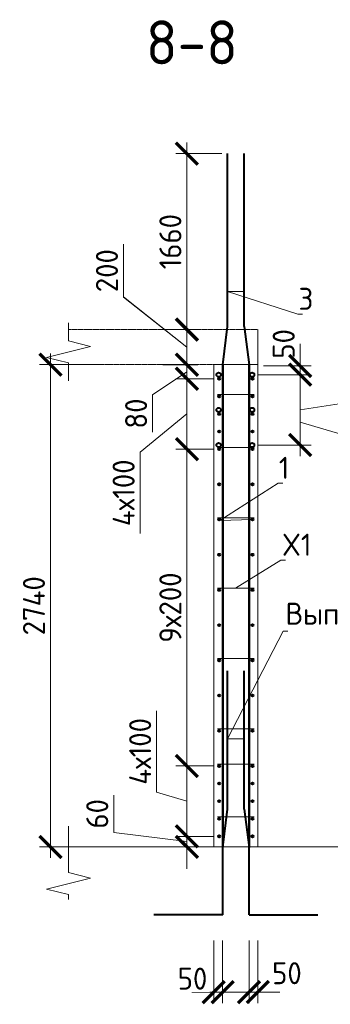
# Model space of a CAD drawing. Header units: millimetres. Extents: x 349531 to 1063351, y -131924 to 96186.
# Tile 111 of 228: x 588132 to 591659, y -43810 to -32622. Entities that reach past the tile are written whole.
import ezdxf
from ezdxf import colors
from ezdxf.entities.mleader import LeaderData, LeaderLine
from ezdxf.math import Vec2, Vec3

# ---------------------------------------------------------------- set-up
doc = ezdxf.new("R2010")
doc.units = ezdxf.units.MM
doc.linetypes.add('01 Штриховая _4 мм_', pattern=[6, 3.5, -2.5])
for name, color, linetype, lineweight in [('AF_Perekritie', 90, 'Continuous', 18), ('AF_Stena', 90, 'Continuous', 18), ('KR_Fundament', 253, 'Continuous', 18), ('Арм_шпильки', 143, 'Continuous', 18), ('Армирование', 3, 'Continuous', 40), ('АрмСтер', 2, 'Continuous', 50), ('подоснова', 151, 'Continuous', 5), ('РАЗМЕРЫ', 1, 'Continuous', 9)]:
    doc.layers.add(name, color=color, linetype=linetype, lineweight=lineweight)
doc.styles.add('GOST-2.304_Type-B', font='GOST_Common.ttf')
doc.dimstyles.new('мой 25', dxfattribs={"dimscale": 100, "dimtxt": 2.5, "dimasz": 2.5, "dimexe": 1.25, "dimexo": 0.625, "dimtad": 1, "dimdec": 0, "dimlfac": 0.5, "dimtxsty": 'GOST-2.304_Type-B', "dimblk": 'ARCHTICK', "dimcen": 2.5, "dimdle": 1.25, "dimaunit": 1, "dimadec": 1, "dimazin": 2, "dimtfac": 1, "dimtdec": 0, "dimtmove": 1, "dimatfit": 3, "dimfxl": 6, "dimfxlon": 1, "dimtfill": 1, "dimlwd": -1, "dimlwe": -1, "dimarcsym": 0})

# ---------------------------------------------------------------- blocks, each defined once
blk = doc.blocks.new('_None')
blk = doc.blocks.new('_ArchTick')
at = {"color": 0, "linetype": 'ByBlock', "const_width": 0.15}
blk.add_lwpolyline([(-0.5, -0.5), (0.5, 0.5)], dxfattribs=at)
blk = doc.blocks.new('*D1182')
at = {"layer": 'DEFPOINTS', "color": 0, "lineweight": 50, "transparency": 16777216}
for p in [(590031, -36542), (590168, -36542), (590396, -36702)]:
    blk.add_point(p, dxfattribs=at)
at = {"layer": 'РАЗМЕРЫ', "color": 0, "linetype": 'Continuous', "transparency": 16777216}
for p, q in [((590031, -36827), (590031, -36417)), ((590106, -36542), (589906, -36542)), ((590031, -36622), (589641, -36886)), ((590334, -36702), (589906, -36702)), ((589641, -36886), (589641, -37311))]:
    blk.add_line(p, q, dxfattribs=at)
at = {"layer": 'РАЗМЕРЫ', "color": 0, "transparency": 16777216, "xscale": 250, "yscale": 250, "zscale": 250}
for p, rotation in [((590031, -36542), 90), ((590031, -36702), 270)]:
    blk.add_blockref('_ArchTick', p, dxfattribs=dict(at, rotation=rotation))
at = {"layer": 'РАЗМЕРЫ', "color": 0, "transparency": 16777216, "insert": (589454, -37098), "char_height": 250, "attachment_point": 5, "rotation": 90, "style": 'GOST-2.304_Type-B', "bg_fill": 3, "box_fill_scale": 1.1, "bg_fill_color": 256, "bg_fill_true_color": 13158600, "bg_fill_transparency": 0}
blk.add_mtext('80', dxfattribs=at)
blk = doc.blocks.new('*D802')
at = {"layer": 'DEFPOINTS', "color": 0, "lineweight": 50, "transparency": 16777216}
for p in [(589695, -36142), (590031, -36142), (589695, -36542)]:
    blk.add_point(p, dxfattribs=at)
at = {"layer": 'РАЗМЕРЫ', "color": 0, "linetype": 'Continuous', "transparency": 16777216}
for p, q in [((589310, -35772), (589310, -35172)), ((590031, -36342), (589310, -35772)), ((590031, -36667), (590031, -36017)), ((589757, -36142), (590156, -36142)), ((589757, -36542), (590156, -36542))]:
    blk.add_line(p, q, dxfattribs=at)
at = {"layer": 'РАЗМЕРЫ', "color": 0, "transparency": 16777216, "xscale": 250, "yscale": 250, "zscale": 250}
for p, rotation in [((590031, -36142), 90), ((590031, -36542), 270)]:
    blk.add_blockref('_ArchTick', p, dxfattribs=dict(at, rotation=rotation))
at = {"layer": 'РАЗМЕРЫ', "color": 0, "transparency": 16777216, "insert": (589123, -35472), "char_height": 250, "attachment_point": 5, "rotation": 90, "style": 'GOST-2.304_Type-B', "bg_fill": 3, "box_fill_scale": 1.1, "bg_fill_color": 256, "bg_fill_true_color": 13158600, "bg_fill_transparency": 0}
blk.add_mtext('200', dxfattribs=at)
blk = doc.blocks.new('*D1183')
at = {"layer": 'DEFPOINTS', "color": 0, "lineweight": 50, "transparency": 16777216}
for p in [(590396, -41102), (590031, -41902), (590396, -41902)]:
    blk.add_point(p, dxfattribs=at)
at = {"layer": 'РАЗМЕРЫ', "color": 0, "linetype": 'Continuous', "transparency": 16777216}
for p, q in [((589687, -41399), (589687, -40474)), ((590031, -40977), (590031, -42027)), ((590334, -41102), (589906, -41102)), ((590031, -41502), (589687, -41399)), ((590334, -41902), (589906, -41902))]:
    blk.add_line(p, q, dxfattribs=at)
at = {"layer": 'РАЗМЕРЫ', "color": 0, "transparency": 16777216, "xscale": 250, "yscale": 250, "zscale": 250}
for p, rotation in [((590031, -41102), 90), ((590031, -41902), 270)]:
    blk.add_blockref('_ArchTick', p, dxfattribs=dict(at, rotation=rotation))
at = {"layer": 'РАЗМЕРЫ', "color": 0, "transparency": 16777216, "insert": (589500, -40936), "char_height": 250, "attachment_point": 5, "rotation": 90, "style": 'GOST-2.304_Type-B', "bg_fill": 3, "box_fill_scale": 1.1, "bg_fill_color": 256, "bg_fill_true_color": 13158600, "bg_fill_transparency": 0}
blk.add_mtext('4х100', dxfattribs=at)
blk = doc.blocks.new('*D1184')
at = {"layer": 'DEFPOINTS', "color": 0, "lineweight": 50, "transparency": 16777216}
for p in [(590396, -41902), (590031, -42022), (590336, -42022)]:
    blk.add_point(p, dxfattribs=at)
at = {"layer": 'РАЗМЕРЫ', "color": 0, "linetype": 'Continuous', "transparency": 16777216}
for p, q in [((589200, -41859), (589200, -41434)), ((590031, -41902), (590031, -41652)), ((590031, -41962), (589200, -41859)), ((590334, -41902), (589906, -41902)), ((590031, -41902), (590031, -42022)), ((590031, -41902), (590031, -42022)), ((590274, -42022), (589906, -42022)), ((590031, -42022), (590031, -42272))]:
    blk.add_line(p, q, dxfattribs=at)
at = {"layer": 'РАЗМЕРЫ', "color": 0, "transparency": 16777216, "xscale": 250, "yscale": 250, "zscale": 250}
for p, rotation in [((590031, -41902), 270), ((590031, -42022), 90)]:
    blk.add_blockref('_ArchTick', p, dxfattribs=dict(at, rotation=rotation))
at = {"layer": 'РАЗМЕРЫ', "color": 0, "transparency": 16777216, "insert": (589013, -41646), "char_height": 250, "attachment_point": 5, "rotation": 90, "style": 'GOST-2.304_Type-B', "bg_fill": 3, "box_fill_scale": 1.1, "bg_fill_color": 256, "bg_fill_true_color": 13158600, "bg_fill_transparency": 0}
blk.add_mtext('60', dxfattribs=at)
blk = doc.blocks.new('*D803')
at = {"layer": 'DEFPOINTS', "color": 0, "lineweight": 50, "transparency": 16777216}
for p in [(590336, -43022), (590436, -43022), (590436, -43672)]:
    blk.add_point(p, dxfattribs=at)
at = {"layer": 'РАЗМЕРЫ', "color": 0, "linetype": 'Continuous', "transparency": 16777216}
for p, q in [((590336, -43084), (590336, -43797)), ((590436, -43084), (590436, -43797)), ((590336, -43672), (590086, -43672)), ((590336, -43672), (590436, -43672)), ((590436, -43672), (590686, -43672))]:
    blk.add_line(p, q, dxfattribs=at)
at = {"layer": 'РАЗМЕРЫ', "color": 0, "transparency": 16777216, "insert": (590094, -43519), "char_height": 250, "attachment_point": 5, "style": 'GOST-2.304_Type-B', "bg_fill": 3, "box_fill_scale": 1.1, "bg_fill_color": 256, "bg_fill_true_color": 13158600, "bg_fill_transparency": 0}
blk.add_mtext('50', dxfattribs=at)
at = {"layer": 'РАЗМЕРЫ', "color": 0, "transparency": 16777216, "xscale": 250, "yscale": 250, "zscale": 250}
blk.add_blockref('_ArchTick', (590336, -43672), dxfattribs=at)
at = {"layer": 'РАЗМЕРЫ', "color": 0, "transparency": 16777216, "xscale": 250, "yscale": 250, "zscale": 250, "rotation": 180}
blk.add_blockref('_ArchTick', (590436, -43672), dxfattribs=at)
blk = doc.blocks.new('*D804')
at = {"layer": 'DEFPOINTS', "color": 0, "lineweight": 50, "transparency": 16777216}
for p in [(590736, -43022), (590836, -43022), (590836, -43672)]:
    blk.add_point(p, dxfattribs=at)
at = {"layer": 'РАЗМЕРЫ', "color": 0, "linetype": 'Continuous', "transparency": 16777216}
for p, q in [((590736, -43084), (590736, -43797)), ((590836, -43084), (590836, -43797)), ((590736, -43672), (590486, -43672)), ((590736, -43672), (590836, -43672)), ((590836, -43672), (591086, -43672))]:
    blk.add_line(p, q, dxfattribs=at)
at = {"layer": 'РАЗМЕРЫ', "color": 0, "transparency": 16777216, "xscale": 250, "yscale": 250, "zscale": 250}
blk.add_blockref('_ArchTick', (590736, -43672), dxfattribs=at)
at = {"layer": 'РАЗМЕРЫ', "color": 0, "transparency": 16777216, "insert": (591166, -43457), "char_height": 250, "attachment_point": 5, "style": 'GOST-2.304_Type-B', "bg_fill": 3, "box_fill_scale": 1.1, "bg_fill_color": 256, "bg_fill_true_color": 13158600, "bg_fill_transparency": 0}
blk.add_mtext('50', dxfattribs=at)
at = {"layer": 'РАЗМЕРЫ', "color": 0, "transparency": 16777216, "xscale": 250, "yscale": 250, "zscale": 250, "rotation": 180}
blk.add_blockref('_ArchTick', (590836, -43672), dxfattribs=at)
blk = doc.blocks.new('*D805')
at = {"layer": 'DEFPOINTS', "color": 0, "lineweight": 50, "transparency": 16777216}
for p in [(590641, -36542), (588482, -42022), (590800, -42022)]:
    blk.add_point(p, dxfattribs=at)
at = {"layer": 'РАЗМЕРЫ', "color": 0, "linetype": 'Continuous', "transparency": 16777216}
for p, q in [((588482, -36417), (588482, -42147)), ((589082, -36542), (588357, -36542)), ((589082, -42022), (588357, -42022))]:
    blk.add_line(p, q, dxfattribs=at)
at = {"layer": 'РАЗМЕРЫ', "color": 0, "transparency": 16777216, "xscale": 250, "yscale": 250, "zscale": 250}
for p, rotation in [((588482, -36542), 90), ((588482, -42022), 270)]:
    blk.add_blockref('_ArchTick', p, dxfattribs=dict(at, rotation=rotation))
at = {"layer": 'РАЗМЕРЫ', "color": 0, "transparency": 16777216, "insert": (588294, -39282), "char_height": 250, "attachment_point": 5, "rotation": 90, "style": 'GOST-2.304_Type-B', "bg_fill": 3, "box_fill_scale": 1.1, "bg_fill_color": 256, "bg_fill_true_color": 13158600, "bg_fill_transparency": 0}
blk.add_mtext('2740', dxfattribs=at)
blk = doc.blocks.new('*D1185')
at = {"layer": 'DEFPOINTS', "color": 0, "lineweight": 50, "transparency": 16777216}
for p in [(590031, -37502), (590396, -37502), (590396, -41102)]:
    blk.add_point(p, dxfattribs=at)
at = {"layer": 'РАЗМЕРЫ', "color": 0, "linetype": 'Continuous', "transparency": 16777216}
for p, q in [((590031, -41227), (590031, -37377)), ((590334, -37502), (589906, -37502)), ((590334, -41102), (589906, -41102))]:
    blk.add_line(p, q, dxfattribs=at)
at = {"layer": 'РАЗМЕРЫ', "color": 0, "transparency": 16777216, "xscale": 250, "yscale": 250, "zscale": 250}
for p, rotation in [((590031, -37502), 90), ((590031, -41102), 270)]:
    blk.add_blockref('_ArchTick', p, dxfattribs=dict(at, rotation=rotation))
at = {"layer": 'РАЗМЕРЫ', "color": 0, "transparency": 16777216, "insert": (589843, -39302), "char_height": 250, "attachment_point": 5, "rotation": 90, "style": 'GOST-2.304_Type-B', "bg_fill": 3, "box_fill_scale": 1.1, "bg_fill_color": 256, "bg_fill_true_color": 13158600, "bg_fill_transparency": 0}
blk.add_mtext('9х200', dxfattribs=at)
blk = doc.blocks.new('*D1186')
at = {"layer": 'DEFPOINTS', "color": 0, "lineweight": 50, "transparency": 16777216}
for p in [(590396, -36702), (590031, -37502), (590294, -37502)]:
    blk.add_point(p, dxfattribs=at)
at = {"layer": 'РАЗМЕРЫ', "color": 0, "linetype": 'Continuous', "transparency": 16777216}
for p, q in [((590031, -36577), (590031, -37627)), ((590334, -36702), (589906, -36702)), ((590031, -37102), (589500, -37535)), ((589500, -37535), (589500, -38460)), ((590232, -37502), (589906, -37502))]:
    blk.add_line(p, q, dxfattribs=at)
at = {"layer": 'РАЗМЕРЫ', "color": 0, "transparency": 16777216, "xscale": 250, "yscale": 250, "zscale": 250}
for p, rotation in [((590031, -36702), 90), ((590031, -37502), 270)]:
    blk.add_blockref('_ArchTick', p, dxfattribs=dict(at, rotation=rotation))
at = {"layer": 'РАЗМЕРЫ', "color": 0, "transparency": 16777216, "insert": (589312, -37998), "char_height": 250, "attachment_point": 5, "rotation": 90, "style": 'GOST-2.304_Type-B', "bg_fill": 3, "box_fill_scale": 1.1, "bg_fill_color": 256, "bg_fill_true_color": 13158600, "bg_fill_transparency": 0}
blk.add_mtext('4х100', dxfattribs=at)
blk = doc.blocks.new('*D806')
at = {"layer": 'DEFPOINTS', "color": 0, "lineweight": 50, "transparency": 16777216}
for p in [(589695, -36144), (590031, -36144), (589695, -36544)]:
    blk.add_point(p, dxfattribs=at)
at = {"layer": 'РАЗМЕРЫ', "color": 0, "linetype": 'Continuous', "transparency": 16777216}
for p, q in [((589310, -35774), (589310, -35174)), ((590031, -36344), (589310, -35774)), ((590031, -36669), (590031, -36019)), ((589757, -36144), (590156, -36144)), ((589757, -36544), (590156, -36544))]:
    blk.add_line(p, q, dxfattribs=at)
at = {"layer": 'РАЗМЕРЫ', "color": 0, "transparency": 16777216, "xscale": 250, "yscale": 250, "zscale": 250}
for p, rotation in [((590031, -36144), 90), ((590031, -36544), 270)]:
    blk.add_blockref('_ArchTick', p, dxfattribs=dict(at, rotation=rotation))
at = {"layer": 'РАЗМЕРЫ', "color": 0, "transparency": 16777216, "insert": (589123, -35474), "char_height": 250, "attachment_point": 5, "rotation": 90, "style": 'GOST-2.304_Type-B', "bg_fill": 3, "box_fill_scale": 1.1, "bg_fill_color": 256, "bg_fill_true_color": 13158600, "bg_fill_transparency": 0}
blk.add_mtext('200', dxfattribs=at)
blk = doc.blocks.new('*D1187')
at = {"layer": 'DEFPOINTS', "color": 0, "lineweight": 50, "transparency": 16777216}
for p in [(590031, -34144), (590492, -34144), (589695, -36144)]:
    blk.add_point(p, dxfattribs=at)
at = {"layer": 'РАЗМЕРЫ', "color": 0, "linetype": 'Continuous', "transparency": 16777216}
for p, q in [((590031, -36269), (590031, -34019)), ((590429, -34144), (589906, -34144)), ((589757, -36144), (590156, -36144))]:
    blk.add_line(p, q, dxfattribs=at)
at = {"layer": 'РАЗМЕРЫ', "color": 0, "transparency": 16777216, "xscale": 250, "yscale": 250, "zscale": 250}
for p, rotation in [((590031, -34144), 90), ((590031, -36144), 270)]:
    blk.add_blockref('_ArchTick', p, dxfattribs=dict(at, rotation=rotation))
at = {"layer": 'РАЗМЕРЫ', "color": 0, "transparency": 16777216, "insert": (589843, -35144), "char_height": 250, "attachment_point": 5, "rotation": 90, "style": 'GOST-2.304_Type-B', "bg_fill": 3, "box_fill_scale": 1.1, "bg_fill_color": 256, "bg_fill_true_color": 13158600, "bg_fill_transparency": 0}
blk.add_mtext('1660', dxfattribs=at)
blk = doc.blocks.new('*D1188')
at = {"layer": 'DEFPOINTS', "color": 0, "transparency": 16777216}
for p in [(590771, -36656), (590771, -37456), (591317, -37456)]:
    blk.add_point(p, dxfattribs=at)
at = {"layer": 'РАЗМЕРЫ', "color": 0, "linetype": 'Continuous', "transparency": 16777216}
for p, q in [((592172, -36925), (592172, -35975)), ((591317, -36531), (591317, -37581)), ((590834, -36656), (591442, -36656)), ((591317, -37056), (592172, -36925)), ((590834, -37456), (591442, -37456))]:
    blk.add_line(p, q, dxfattribs=at)
at = {"layer": 'РАЗМЕРЫ', "color": 0, "transparency": 16777216, "xscale": 250, "yscale": 250, "zscale": 250}
for p, rotation in [((591317, -36656), 90), ((591317, -37456), 270)]:
    blk.add_blockref('_ArchTick', p, dxfattribs=dict(at, rotation=rotation))
at = {"layer": 'РАЗМЕРЫ', "color": 0, "transparency": 16777216, "insert": (591984, -36450), "char_height": 250, "attachment_point": 5, "rotation": 90, "style": 'GOST-2.304_Type-B', "bg_fill": 3, "box_fill_scale": 1.1, "bg_fill_color": 256, "bg_fill_true_color": 13158600, "bg_fill_transparency": 0}
blk.add_mtext('2x200', dxfattribs=at)
blk = doc.blocks.new('*D807')
at = {"layer": 'DEFPOINTS', "color": 0, "lineweight": 50, "transparency": 16777216}
for p in [(590836, -36556), (591317, -36556), (590923, -36656)]:
    blk.add_point(p, dxfattribs=at)
at = {"layer": 'РАЗМЕРЫ', "color": 0, "linetype": 'Continuous', "transparency": 16777216}
for p, q in [((591317, -36556), (591317, -36306)), ((590899, -36556), (591442, -36556)), ((591317, -36656), (591317, -36556)), ((590986, -36656), (591442, -36656)), ((591317, -36656), (591317, -36906))]:
    blk.add_line(p, q, dxfattribs=at)
at = {"layer": 'РАЗМЕРЫ', "color": 0, "transparency": 16777216, "insert": (591130, -36306), "char_height": 250, "attachment_point": 5, "rotation": 90, "style": 'GOST-2.304_Type-B', "bg_fill": 3, "box_fill_scale": 1.1, "bg_fill_color": 256, "bg_fill_true_color": 13158600, "bg_fill_transparency": 0}
blk.add_mtext('50', dxfattribs=at)
at = {"layer": 'РАЗМЕРЫ', "color": 0, "transparency": 16777216, "xscale": 250, "yscale": 250, "zscale": 250}
for p, rotation in [((591317, -36556), 270), ((591317, -36656), 90)]:
    blk.add_blockref('_ArchTick', p, dxfattribs=dict(at, rotation=rotation))

msp = doc.modelspace()

# ---------------------------------------------------------------- linework, layer by layer
at = {"layer": 'AF_Perekritie', "linetype": '01 Штриховая _4 мм_', "lineweight": 9}
for p, q in [((590836.3, -36141.9), (588687.7, -36141.9)), ((588687.7, -36541.9), (590836.3, -36541.9))]:
    msp.add_line(p, q, dxfattribs=at)
at = {"layer": 'AF_Stena', "lineweight": 20}
for p, q in [((590336.3, -36541.9), (590336.3, -42021.9)), ((590836.3, -36541.9), (590336.3, -36541.9)), ((590836.3, -42021.9), (590836.3, -36541.9)), ((590336.3, -42021.9), (590836.3, -42021.9))]:
    msp.add_line(p, q, dxfattribs=at)
for points in [[(588687.7, -36216.9), (588687.7, -36066.9)], [(588687.7, -36216.9), (588687.7, -36271.9)], [(588937.7, -36334.4), (588437.7, -36459.4)], [(588687.7, -36271.9), (588937.7, -36334.4)], [(588437.7, -36459.4), (588687.7, -36521.9)], [(588687.7, -36521.9), (588687.7, -36576.9)], [(588687.7, -36576.9), (588687.7, -36726.9)], [(588687.7, -42257.8), (588687.7, -41786)], [(588687.7, -42257.8), (588687.7, -42312.8)], [(588937.7, -42375.3), (588437.7, -42500.3)], [(588687.7, -42312.8), (588937.7, -42375.3)], [(588437.7, -42500.3), (588687.7, -42562.8)], [(588687.7, -42562.8), (588687.7, -42617.8)]]:
    msp.add_lwpolyline(points, dxfattribs=at)
at = {"layer": 'KR_Fundament', "lineweight": 9}
msp.add_line((592604.1, -42021.9), (588687.7, -42021.9), dxfattribs=at)
at = {"layer": 'Арм_шпильки'}
for p, q in [((590376.3, -37481.9), (590796.3, -37481.9)), ((590376.3, -38281.9), (590796.3, -38281.9)), ((590376.3, -39081.9), (590796.3, -39081.9)), ((590376.3, -39881.9), (590796.3, -39881.9)), ((590376.3, -40681.9), (590796.3, -40681.9)), ((590376.3, -41081.9), (590796.3, -41081.9))]:
    msp.add_line(p, q, dxfattribs=at)
at = {"layer": 'Армирование', "ltscale": 100}
for p, q in [((590491.6, -36109.8), (590491.6, -34144.3)), ((590682.3, -36109.8), (590682.3, -34144.3)), ((590491.2, -41594.5), (590491.6, -40021.4)), ((590682, -41594.5), (590682.3, -40021.4)), ((590437.2, -42029.1), (590491.2, -41594.5)), ((590682, -41594.5), (590736, -42029.1)), ((590437.5, -42792.5), (590437.2, -42029.1)), ((590736.3, -42792.5), (590736, -42029.1)), ((590437.9, -42792.6), (589656.3, -42792.3)), ((590736.3, -42792.5), (591517.8, -42792.2))]:
    msp.add_line(p, q, dxfattribs=at)
for centre in [(590396.3, -36701.9), (590776.3, -36701.9), (590776.3, -37101.9), (590396.3, -37501.9), (590776.3, -37501.9), (590396.3, -37901.9), (590776.3, -37901.9), (590396.3, -38301.9), (590776.3, -38301.9), (590396.3, -38701.9), (590776.3, -38701.9), (590396.3, -39101.9), (590776.3, -39101.9), (590396.3, -39501.9), (590776.3, -39501.9), (590396.3, -39901.9), (590776.3, -39901.9), (590396.3, -40301.9), (590776.3, -40301.9), (590396.3, -40701.9), (590776.3, -40701.9), (590396.3, -41101.9), (590776.3, -41101.9), (590396.3, -41501.9), (590776.3, -41501.9), (590396.3, -41901.9), (590776.3, -41901.9)]:
    msp.add_circle(centre, 12, dxfattribs=at)
at = {"layer": 'АрмСтер', "ltscale": 15}
for p, q in [((590437.5, -42021.9), (590437.5, -36544.3)), ((590736, -42021.9), (590736, -36541.9))]:
    msp.add_line(p, q, dxfattribs=at)

# ---------------------------------------------------------------- texts
at = {"layer": 'РАЗМЕРЫ', "insert": (590087.2, -32879.8), "char_height": 500, "attachment_point": 5, "style": 'GOST-2.304_Type-B'}
msp.add_mtext_dynamic_manual_height_columns('8-8', width=3941.213, gutter_width=625, heights=[0], dxfattribs=at)

# ---------------------------------------------------------------- dimensions: what is measured, and where the dimension line sits
at = {"layer": 'РАЗМЕРЫ'}
dim = msp.add_linear_dim(base=(590436.2, -43672.1), p1=(590336.3, -43021.9), p2=(590436.2, -43021.9), dimstyle='мой 25', dxfattribs=at)
dim.commit()
dim.dimension.update_dxf_attribs({"geometry": '*D803', "text_midpoint": (590093.6, -43706.6), "dimtype": 160})

# ---------------------------------------------------------------- leaders
at = {"layer": 'подоснова'}
ml = msp.add_multileader_mtext('Standard', dxfattribs=at)
ml.set_content('3', color=256, style='GOST-2.304_Type-B')
ml.set_leader_properties(color=256, linetype='ByLayer', lineweight=15)
ml.set_arrow_properties(name='NONE')
ml.build(insert=Vec2(0, 0))
ml.multileader.update_dxf_attribs({"text_left_attachment_type": 6, "text_right_attachment_type": 6, "dogleg_length": 10, "arrow_head_size": 18})
ctx = ml.context
ctx.base_point, ctx.char_height, ctx.arrow_head_size, ctx.landing_gap_size, ctx.plane_origin = Vec3(591299.8, -35969), 250, 18, 20, Vec3(590083, -34656.4)
ctx.left_attachment, ctx.right_attachment, ctx.text_align_type = 6, 6, 1
notes = []
notes.append((ctx, [(0, (1, 1, 0), (591289.8, -35969), (1, 0), 10, [(1, [(590682.3, -35709), (590491.6, -35710.8)], 0, [])])]))
ctx.mtext.insert, ctx.mtext.width, ctx.mtext.alignment, ctx.mtext.flow_direction = Vec3(591382.3, -35669), 22.898, 2, 5
ml = msp.add_multileader_mtext('Standard', dxfattribs=at)
ml.set_content('1 ', color=256, style='GOST-2.304_Type-B')
ml.set_leader_properties(color=256, linetype='ByLayer', lineweight=15)
ml.set_arrow_properties(name='NONE')
ml.build(insert=Vec2(0, 0))
ml.multileader.update_dxf_attribs({"text_left_attachment_type": 6, "text_right_attachment_type": 6, "dogleg_length": 10, "arrow_head_size": 18})
ctx = ml.context
ctx.base_point, ctx.char_height, ctx.arrow_head_size, ctx.landing_gap_size, ctx.plane_origin = Vec3(591076.3, -37889.3), 250, 18, 20, Vec3(590081.8, -37449)
ctx.left_attachment, ctx.right_attachment, ctx.text_align_type = 6, 6, 1
notes.append((ctx, [(0, (1, 1, 0), (591066.3, -37889.3), (1, 0), 10, [(1, [(590776.3, -38301.9), (590404.4, -38311.3)], 0, [])])]))
ctx.mtext.insert, ctx.mtext.width, ctx.mtext.alignment, ctx.mtext.flow_direction = Vec3(591133.8, -37589.3), 22.898, 2, 5
ml = msp.add_multileader_mtext('Standard', dxfattribs=at)
ml.set_content('Выпуск', color=256, style='GOST-2.304_Type-B')
ml.set_leader_properties(color=256, linetype='ByLayer', lineweight=15)
ml.set_arrow_properties(name='NONE')
ml.build(insert=Vec2(0, 0))
ml.multileader.update_dxf_attribs({"text_left_attachment_type": 6, "text_right_attachment_type": 6, "dogleg_length": 10, "arrow_head_size": 18})
ctx = ml.context
ctx.base_point, ctx.char_height, ctx.arrow_head_size, ctx.landing_gap_size, ctx.plane_origin = Vec3(591132.6, -39572.1), 250, 18, 20, Vec3(589975.5, -39554)
ctx.left_attachment, ctx.right_attachment, ctx.text_align_type = 6, 6, 1
notes.append((ctx, [(0, (1, 1, 0), (591122.6, -39572.1), (1, 0), 10, [(1, [(590681.9, -40795.2), (590491.3, -40791.9)], 0, [])])]))
ctx.mtext.insert, ctx.mtext.width, ctx.mtext.alignment, ctx.mtext.flow_direction = Vec3(591665.1, -39247.1), 22.898, 2, 5
for ctx, leaders in notes:
    for number, flags, end, landing, length, lines in leaders:
        leader = LeaderData()
        leader.index, (leader.has_last_leader_line, leader.has_dogleg_vector, leader.attachment_direction) = number, flags
        leader.last_leader_point, leader.dogleg_vector, leader.dogleg_length = Vec3(end), Vec3(landing), length
        for number, points, colour, breaks in lines:
            line = LeaderLine()
            line.index, line.vertices, line.color, line.breaks = number, Vec3.list(points), colors.encode_raw_color(colour), breaks
            leader.lines.append(line)
        ctx.leaders.append(leader)

# ---------------------------------------------------------------- next in the draw order: dimensions: what is measured, and where the dimension line sits
at = {"layer": 'РАЗМЕРЫ'}
dim = msp.add_linear_dim(base=(590031, -36541.9), p1=(590396.3, -36701.9), p2=(590168.1, -36541.9), angle=90, dimstyle='мой 25', dxfattribs=at)
dim.commit()
dim.dimension.update_dxf_attribs({"geometry": '*D1182', "text_midpoint": (589641.1, -36948.1), "dimtype": 160})
dim = msp.add_linear_dim(base=(590031, -41901.9), p1=(590396.3, -41101.9), p2=(590396.3, -41901.9), angle=90, text='4х100', dimstyle='мой 25', dxfattribs=at)
dim.commit()
dim.dimension.update_dxf_attribs({"geometry": '*D1183', "text_midpoint": (589499.7, -41336.3)})
dim = msp.add_linear_dim(base=(590836.3, -43672.1), p1=(590736.2, -43021.9), p2=(590836.3, -43021.9), dimstyle='мой 25', dxfattribs=at)
dim.commit()
dim.dimension.update_dxf_attribs({"geometry": '*D804', "text_midpoint": (591165.9, -43644), "dimtype": 160})

# ---------------------------------------------------------------- next in the draw order: linework, layer by layer
at = {"layer": 'Армирование', "ltscale": 100}
msp.add_circle((590396.3, -37101.9), 12, dxfattribs=at)

# ---------------------------------------------------------------- next in the draw order: dimensions: what is measured, and where the dimension line sits
at = {"layer": 'РАЗМЕРЫ'}
for base, p1, p2, picture, middle in [((590031, -36141.9), (589694.5, -36541.9), (589694.8, -36141.9), '*D802', (589310.1, -35709.2)), ((590031, -42021.9), (590396.3, -41901.9), (590336.3, -42021.9), '*D1184', (589200, -41796.3))]:
    dim = msp.add_linear_dim(base=base, p1=p1, p2=p2, angle=90, dimstyle='мой 25', dxfattribs=at)
    dim.commit()
    dim.dimension.update_dxf_attribs({"geometry": picture, "text_midpoint": middle, "dimtype": 160})

# ---------------------------------------------------------------- next in the draw order: dimensions: what is measured, and where the dimension line sits
dim = msp.add_linear_dim(base=(588481.7, -42021.9), p1=(590640.9, -36541.9), p2=(590800.5, -42021.9), angle=90, dimstyle='мой 25', dxfattribs=at)
dim.commit()
dim.dimension.update_dxf_attribs({"geometry": '*D805', "text_midpoint": (588294.2, -39281.9)})

# ---------------------------------------------------------------- next in the draw order: linework, layer by layer
at = {"layer": 'AF_Stena', "lineweight": 20}
msp.add_line((590836.3, -36541.9), (590836.3, -36142.9), dxfattribs=at)
at = {"layer": 'Арм_шпильки'}
for p, q in [((590376.3, -36881.9), (590796.3, -36881.9)), ((590376.3, -41681.9), (590796.3, -41681.9))]:
    msp.add_line(p, q, dxfattribs=at)
at = {"layer": 'Армирование', "ltscale": 100}
msp.add_line((590682.3, -36109.8), (590736.3, -36544.3), dxfattribs=at)
for centre, radius in [((590771.2, -36656.1), 25), ((590396.3, -36901.9), 12), ((590776.3, -36901.9), 12), ((590771.2, -37056.1), 25), ((590776.3, -37301.9), 12), ((590771.2, -37456.1), 25), ((590396.3, -41301.9), 12), ((590776.3, -41301.9), 12), ((590396.3, -41701.9), 12), ((590776.3, -41701.9), 12)]:
    msp.add_circle(centre, radius, dxfattribs=at)

# ---------------------------------------------------------------- next in the draw order: leaders
at = {"layer": 'подоснова'}
ml = msp.add_multileader_mtext('Standard', dxfattribs=at)
ml.set_content('X1', color=256, style='GOST-2.304_Type-B')
ml.set_leader_properties(color=256, linetype='ByLayer', lineweight=15)
ml.set_arrow_properties(name='NONE')
ml.build(insert=Vec2(0, 0))
ml.multileader.update_dxf_attribs({"text_left_attachment_type": 6, "text_right_attachment_type": 6, "dogleg_length": 10, "arrow_head_size": 18})
ctx = ml.context
ctx.base_point, ctx.char_height, ctx.arrow_head_size, ctx.landing_gap_size, ctx.plane_origin = Vec3(591107.3, -38762.4), 250, 18, 20, Vec3(590112.8, -37990.2)
ctx.left_attachment, ctx.right_attachment, ctx.text_align_type = 6, 6, 1
notes = []
notes.append((ctx, [(0, (1, 1, 0), (591097.3, -38762.4), (1, 0), 10, [(0, [(590583.6, -39083.6)], 0, [])])]))
ctx.mtext.insert, ctx.mtext.width, ctx.mtext.alignment, ctx.mtext.flow_direction = Vec3(591277.3, -38462.4), 22.898, 2, 5
for ctx, leaders in notes:
    for number, flags, end, landing, length, lines in leaders:
        leader = LeaderData()
        leader.index, (leader.has_last_leader_line, leader.has_dogleg_vector, leader.attachment_direction) = number, flags
        leader.last_leader_point, leader.dogleg_vector, leader.dogleg_length = Vec3(end), Vec3(landing), length
        for number, points, colour, breaks in lines:
            line = LeaderLine()
            line.index, line.vertices, line.color, line.breaks = number, Vec3.list(points), colors.encode_raw_color(colour), breaks
            leader.lines.append(line)
        ctx.leaders.append(leader)

# ---------------------------------------------------------------- next in the draw order: dimensions: what is measured, and where the dimension line sits
at = {"layer": 'РАЗМЕРЫ'}
dim = msp.add_linear_dim(base=(591317.5, -37456.1), p1=(590771.2, -36656.1), p2=(590771.2, -37456.1), angle=90, text='2x200', dimstyle='мой 25', dxfattribs=at)
dim.commit()
dim.dimension.update_dxf_attribs({"geometry": '*D1188', "text_midpoint": (592172, -36862.2), "dimtype": 160})
dim = msp.add_linear_dim(base=(590031, -37501.9), p1=(590396.3, -41101.9), p2=(590396.3, -37501.9), angle=90, text='9х200', dimstyle='мой 25', dxfattribs=at)
dim.commit()
dim.dimension.update_dxf_attribs({"geometry": '*D1185', "text_midpoint": (589843.5, -39301.9)})

# ---------------------------------------------------------------- next in the draw order: linework, layer by layer
at = {"layer": 'Армирование', "ltscale": 100}
msp.add_circle((590396.3, -37301.9), 12, dxfattribs=at)

# ---------------------------------------------------------------- next in the draw order: dimensions: what is measured, and where the dimension line sits
at = {"layer": 'РАЗМЕРЫ'}
dim = msp.add_linear_dim(base=(591317.5, -36555.9), p1=(590923.3, -36656.1), p2=(590836.3, -36555.9), angle=90, dimstyle='мой 25', dxfattribs=at)
dim.commit()
dim.dimension.update_dxf_attribs({"geometry": '*D807', "text_midpoint": (591317.5, -36305.9), "dimtype": 160})

# ---------------------------------------------------------------- next in the draw order: leaders
at = {"layer": 'подоснова', "color": 2, "ltscale": 0.3}
ml = msp.add_multileader_mtext('Standard', dxfattribs=at)
ml.set_content('6 (%%C16)\\Pшаг 200', color=2, style='GOST-2.304_Type-B')
ml.set_leader_properties(color=256, linetype='ByLayer', lineweight=15)
ml.set_arrow_properties(name='NONE')
ml.build(insert=Vec2(0, 0))
ml.multileader.update_dxf_attribs({"text_left_attachment_type": 6, "text_right_attachment_type": 6, "dogleg_length": 0.1, "arrow_head_size": 18})
ctx = ml.context
ctx.base_point, ctx.char_height, ctx.arrow_head_size, ctx.landing_gap_size, ctx.plane_origin = Vec3(592358.1, -37503.6), 250, 18, 20, Vec3(581896.7, -38210.5)
ctx.left_attachment, ctx.right_attachment, ctx.text_align_type = 6, 6, 1
notes = []
notes.append((ctx, [(0, (1, 1, 0), (592358, -37503.6), (1, 0), 0.1, [(0, [(591317.5, -37197.1)], 0, [])])]))
ctx.mtext.insert, ctx.mtext.alignment, ctx.mtext.flow_direction = Vec3(592958.4, -37203.6), 2, 5
for ctx, leaders in notes:
    for number, flags, end, landing, length, lines in leaders:
        leader = LeaderData()
        leader.index, (leader.has_last_leader_line, leader.has_dogleg_vector, leader.attachment_direction) = number, flags
        leader.last_leader_point, leader.dogleg_vector, leader.dogleg_length = Vec3(end), Vec3(landing), length
        for number, points, colour, breaks in lines:
            line = LeaderLine()
            line.index, line.vertices, line.color, line.breaks = number, Vec3.list(points), colors.encode_raw_color(colour), breaks
            leader.lines.append(line)
        ctx.leaders.append(leader)

# ---------------------------------------------------------------- next in the draw order: dimensions: what is measured, and where the dimension line sits
at = {"layer": 'РАЗМЕРЫ'}
dim = msp.add_linear_dim(base=(590031, -37501.9), p1=(590396.3, -36701.9), p2=(590294.2, -37501.9), angle=90, text='4х100', dimstyle='мой 25', dxfattribs=at)
dim.commit()
dim.dimension.update_dxf_attribs({"geometry": '*D1186', "text_midpoint": (589499.7, -37597.7), "dimtype": 160})

# ---------------------------------------------------------------- next in the draw order: linework, layer by layer
at = {"layer": 'Армирование', "ltscale": 100}
msp.add_line((590437.5, -36544.3), (590491.6, -36109.8), dxfattribs=at)
for centre in [(590391.2, -36656.1), (590391.2, -37056.1), (590391.2, -37456.1)]:
    msp.add_circle(centre, 25, dxfattribs=at)

# ---------------------------------------------------------------- next in the draw order: dimensions: what is measured, and where the dimension line sits
at = {"layer": 'РАЗМЕРЫ'}
dim = msp.add_linear_dim(base=(590031, -36144.3), p1=(589694.5, -36544.3), p2=(589694.8, -36144.3), angle=90, dimstyle='мой 25', dxfattribs=at)
dim.commit()
dim.dimension.update_dxf_attribs({"geometry": '*D806', "text_midpoint": (589310.1, -35711.6), "dimtype": 160})

# ---------------------------------------------------------------- next in the draw order: dimensions: what is measured, and where the dimension line sits
dim = msp.add_linear_dim(base=(590031, -34144.3), p1=(589694.8, -36144.3), p2=(590491.6, -34144.3), angle=90, text='1660', dimstyle='мой 25', dxfattribs=at)
dim.commit()
dim.dimension.update_dxf_attribs({"geometry": '*D1187', "text_midpoint": (589843.5, -35144.3)})

doc.saveas('drawing.dxf')
